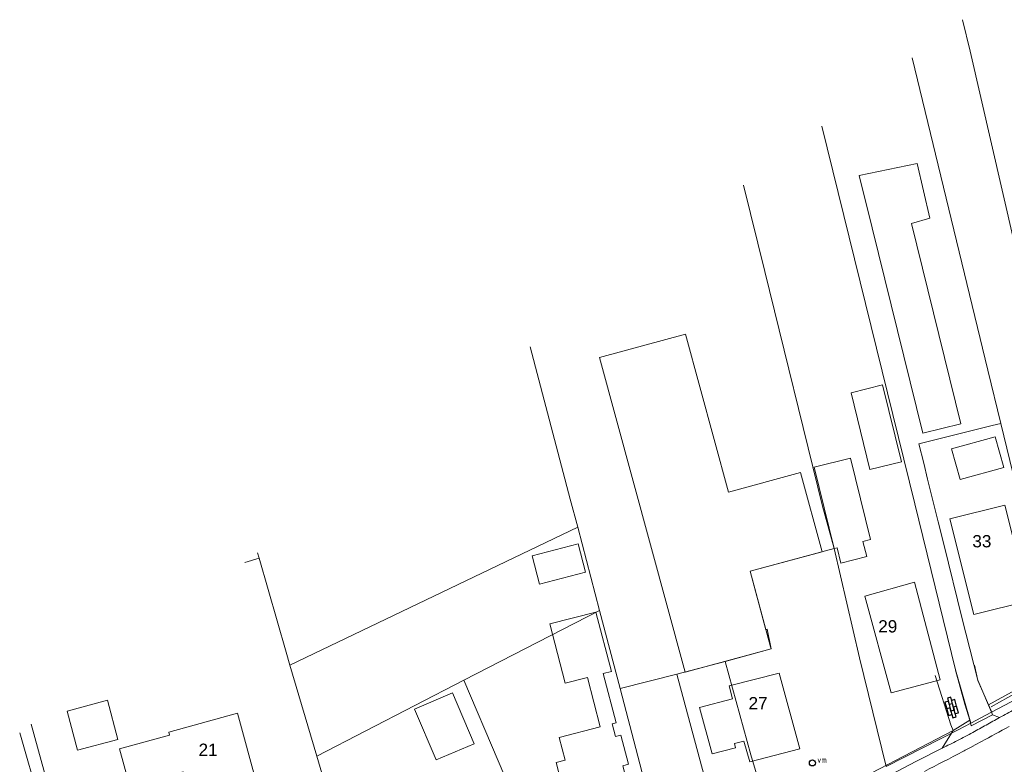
# Model space of a CAD drawing. Header units: metres. Extents: x 117922 to 130630, y 447724 to 454087.
# Tile 47 of 61: x 125399 to 125544, y 451335 to 451444. Entities that reach past the tile are written whole.
import ezdxf

# ---------------------------------------------------------------- set-up
doc = ezdxf.new("R2010")
doc.units = ezdxf.units.M
doc.layers.get('0').update_dxf_attribs({"color": 8})
for name, color, linetype, lineweight in [('B01', 8, 'Continuous', 0), ('B02', 8, 'Continuous', 0), ('B03', 8, 'Continuous', 0), ('B14', 8, 'Continuous', 0), ('G01', 8, 'Continuous', 0), ('G03', 8, 'Continuous', 0), ('T00', 8, 'Continuous', 0), ('V00', 8, 'Continuous', 0), ('Z02', 7, 'Continuous', 0)]:
    doc.layers.add(name, color=color, linetype=linetype, lineweight=lineweight)
doc.layers.add('SYM-OV4', color=8, linetype='Continuous')
doc.layers.add('TOPOT94', color=8, linetype='Continuous')
doc.styles.add('ISO', font='ISO')
doc.styles.add('Z02', font='arial.ttf', dxfattribs={"height": 1.8})

# ---------------------------------------------------------------- blocks, each defined once
blk = doc.blocks.new('vlaggenmast')
at = {"color": 0}
blk.add_circle((0, 0), 0.45, dxfattribs=at)
at = {"color": 0, "style": 'ISO'}
blk.add_attdef('VLAGGENMAST', (0.7, 0), '', height=0.9, dxfattribs=at)
blk = doc.blocks.new('klinkers6')
at = {"color": 0, "linetype": 'ByBlock', "lineweight": -2}
for p, q in [((0.25, 1.5), (-0.25, 1.5)), ((-0.25, 1.5), (-0.25, 0.5)), ((0.25, 0.5), (0.25, 1.5)), ((-0.25, 1), (-0.75, 1)), ((-0.75, 1), (-0.75, 0)), ((-0.25, 0), (-0.75, 0)), ((-0.75, 0), (-0.75, -1)), ((0.25, 0.5), (-0.25, 0.5)), ((-0.25, 0.5), (-0.25, -0.5)), ((0.75, 1), (0.25, 1)), ((0.25, -0.5), (0.25, 0.5)), ((0.75, 0), (0.75, 1)), ((-0.75, -1), (-0.25, -1)), ((-0.25, -0.5), (-0.25, 0)), ((0.25, -0.5), (-0.25, -0.5)), ((-0.25, -0.5), (-0.25, -1.5)), ((0.75, 0), (0.25, 0)), ((0.25, 0), (0.25, -0.5)), ((0.25, -1.5), (0.25, -0.5)), ((0.25, -1), (0.75, -1)), ((0.75, -1), (0.75, 0)), ((-0.25, -1.5), (0.25, -1.5))]:
    blk.add_line(p, q, dxfattribs=at)

msp = doc.modelspace()

# ---------------------------------------------------------------- linework, layer by layer
at = {"layer": 'B01', "flags": 128}
for points in [[(125503.15, 451374.42), (125496.82, 451397.63), (125484.2, 451394.18), (125496.64, 451348.55)], [(125524, 451367.48), (125521.04, 451379.43), (125515.71, 451378.11), (125518.67, 451366.16)], [(125503.15, 451374.42), (125513.73, 451377.31), (125516.9, 451365.71), (125506.31, 451362.83)], [(125547.2, 451358.5), (125543.71, 451372.53), (125535.65, 451370.53), (125539.13, 451356.5), (125547.2, 451358.5)], [(125522.88, 451367.19), (125524, 451367.48)], [(125518.67, 451366.16), (125519.09, 451366.26)], [(125518.67, 451366.16), (125519.09, 451366.26)], [(125519.09, 451366.26), (125519.62, 451364.03), (125523.44, 451365.01), (125522.88, 451367.19)], [(125509.33, 451351.76), (125506.31, 451362.83)], [(125530.44, 451361.22), (125534.2, 451346.92), (125527.04, 451344.98), (125523.17, 451359.2), (125530.44, 451361.22)], [(125481.09, 451327.82), (125480.22, 451331.16), (125478.89, 451330.82), (125477.86, 451334.79), (125479.18, 451335.13), (125478.32, 451338.47), (125484.3, 451340.02), (125482.44, 451347.27), (125479.19, 451346.43), (125476.93, 451355.1), (125483.7, 451356.86), (125485.97, 451348.15), (125484.76, 451347.84), (125486.65, 451340.58), (125486.09, 451340.43), (125486.57, 451338.59), (125487.37, 451338.8), (125488.49, 451334.53), (125487.66, 451334.31), (125488.83, 451329.84), (125481.09, 451327.82)], [(125496.64, 451348.55), (125496.79, 451348.02), (125509.41, 451351.46), (125509.33, 451351.76)], [(125513.63, 451336.78), (125510.58, 451347.9), (125503.23, 451346.04), (125503.75, 451344.1), (125498.9, 451342.86), (125500.74, 451336.05), (125504.2, 451336.95), (125504.01, 451337.58), (125505.42, 451337.93), (125506.26, 451334.86), (125513.63, 451336.78)], [(125433.96, 451331.58), (125431.13, 451342), (125421.01, 451339.25), (125421.13, 451338.79), (125413.79, 451336.79), (125415.29, 451331.27), (125423.15, 451333.41), (125424.35, 451328.97), (125433.96, 451331.58)], [(125402.03, 451329.04), (125399.15, 451339.15)]]:
    msp.add_lwpolyline(points, dxfattribs=at)
at = {"layer": 'B02', "flags": 128}
for points in [[(125475.42, 451360.94), (125474.33, 451365.12), (125481.11, 451366.87), (125482.19, 451362.69), (125475.42, 451360.94)], [(125462.65, 451345), (125465.85, 451337.53), (125460.26, 451335.15), (125457.07, 451342.61), (125462.65, 451345)]]:
    msp.add_lwpolyline(points, dxfattribs=at)
at = {"layer": 'B03', "flags": 128}
for points in [[(125529.99, 451413.85), (125537.22, 451384.47)], [(125537.22, 451384.47), (125531.64, 451383.1), (125524.23, 451413.22)], [(125522.88, 451367.19), (125524, 451367.48)]]:
    msp.add_lwpolyline(points, dxfattribs=at)
at = {"layer": 'B14', "flags": 128}
for points in [[(125524.23, 451413.22), (125522.34, 451420.9), (125530.84, 451422.66), (125532.69, 451414.63), (125529.99, 451413.85)], [(125525.76, 451390.17), (125521.13, 451389.02), (125523.91, 451377.76), (125528.55, 451378.9), (125525.76, 451390.17)], [(125543.53, 451378.04), (125537.12, 451376.29), (125535.87, 451380.82), (125542.29, 451382.57), (125543.53, 451378.04)], [(125406.11, 451342.33), (125407.63, 451336.57), (125413.55, 451338.13), (125412.03, 451343.9), (125406.11, 451342.33)]]:
    msp.add_lwpolyline(points, dxfattribs=at)
at = {"layer": 'G01', "flags": 128}
for points in [[(125537.5, 451443.77), (125538.6, 451439.14), (125548.17, 451397.71), (125550.67, 451388.18), (125553.42, 451376.96), (125554.17, 451373.9), (125559.51, 451351.7)], [(125530.08, 451438.16), (125541.21, 451392.36), (125543.11, 451384.51)], [(125538.7, 451340.53), (125536.46, 451348.37), (125530.48, 451372.73), (125516.84, 451428.15)], [(125505.36, 451419.47), (125508.47, 451406.84), (125516.94, 451372.37), (125518.64, 451366.19)], [(125541.85, 451384.2), (125540.87, 451383.96), (125531.09, 451381.53), (125531.8, 451378.68)], [(125541.85, 451384.2), (125543.11, 451384.51)], [(125543.11, 451384.51), (125546.68, 451369.84), (125549.43, 451359.11), (125552.35, 451347.72)], [(125531.8, 451378.68), (125532.37, 451376.36)], [(125532.37, 451376.36), (125533.93, 451370.1), (125534.79, 451366.63)], [(125481.02, 451369.29), (125438.79, 451349.08)], [(125502.67, 451349.62), (125509.41, 451351.46), (125508.81, 451354.35), (125508.65, 451354.24), (125506.31, 451362.83), (125518.64, 451366.19)], [(125518.64, 451366.19), (125522.39, 451350.14), (125526.29, 451334.19)], [(125534.79, 451366.63), (125537.41, 451356.07)], [(125434.28, 451364.74), (125432.16, 451364.12)], [(125434.05, 451365.55), (125434.28, 451364.74)], [(125434.28, 451364.74), (125438.24, 451350.98), (125438.79, 451349.08)], [(125464.34, 451346.84), (125484.22, 451357.1)], [(125537.41, 451356.07), (125539.75, 451346.84), (125541.76, 451342.14)], [(125438.79, 451349.08), (125442.73, 451335.69)], [(125495.56, 451347.72), (125502.67, 451349.62)], [(125502.67, 451349.62), (125506.42, 451335.91), (125509.62, 451325.26)], [(125487.23, 451345.64), (125495.56, 451347.72)], [(125495.56, 451347.72), (125502.59, 451321.55)], [(125442.73, 451335.69), (125464.34, 451346.84)], [(125464.34, 451346.84), (125479.41, 451311.35)], [(125400.81, 451340.41), (125404.68, 451326.35), (125406.45, 451320.11), (125409.06, 451310.04)], [(125442.73, 451335.69), (125453.74, 451298.29)]]:
    msp.add_lwpolyline(points, dxfattribs=at)
at = {"layer": 'G03', "flags": 128}
for points in [[(125474.03, 451395.78), (125479.94, 451373.4), (125481.02, 451369.29)], [(125481.02, 451369.29), (125484.22, 451357.1)], [(125484.22, 451357.1), (125487.23, 451345.64)], [(125541.76, 451342.14), (125552.35, 451347.72)], [(125487.23, 451345.64), (125492.45, 451325.79), (125493.37, 451323.02), (125494.34, 451319.15)], [(125538.7, 451340.53), (125541.76, 451342.14)], [(125526.29, 451334.19), (125536.85, 451339.56), (125538.7, 451340.53)]]:
    msp.add_lwpolyline(points, dxfattribs=at)
at = {"layer": 'T00', "flags": 128}
for points in [[(125541.7, 451342.96), (125550.27, 451347.73), (125548.49, 451355.6)], [(125536.48, 451348.34), (125537.85, 451343.33), (125538.57, 451341.01)], [(125502.01, 451329.1), (125503.71, 451322.96), (125518.07, 451330.06), (125536.12, 451339.48)]]:
    msp.add_lwpolyline(points, dxfattribs=at)
at = {"layer": 'V00', "flags": 128}
for points in [[(125541.3, 451343.26), (125549.91, 451347.97), (125548.16, 451355.48), (125548.49, 451355.6)], [(125539.24, 451349.08), (125539.75, 451346.82)], [(125536.12, 451339.48), (125535.77, 451340.31), (125533.48, 451347.53)], [(125541.9, 451341.79), (125541.69, 451342.36), (125539.75, 451346.82)], [(125538.57, 451341.01), (125538.74, 451340.14), (125541.9, 451341.79)], [(125542.93, 451341.37), (125541.9, 451341.79)], [(125536.12, 451339.48), (125538.57, 451341.01)], [(125534.49, 451336.87), (125536.12, 451339.48)], [(125530.93, 451335.05), (125534.49, 451336.87)]]:
    msp.add_lwpolyline(points, dxfattribs=at)
at = {"layer": 'V00'}
for centre, radius, start, end in [((125307.56, 451773.72), 492.27, 298.5643, 298.8524), ((125443.31, 451517.76), 202.58, 298.1869, 298.8223), ((124109.5, 453970.78), 2996.56, 298.52075, 298.60849), ((125454.95, 451496.42), 178.27, 298.8494, 299.5718), ((125454.07, 451497.72), 179.84, 297.3735, 298.1815), ((125444.92, 451515.71), 200.02, 296.6061, 297.3324), ((125480.17, 451446.77), 124.4, 297.4528, 298.2368), ((125399.7, 451596.98), 294.8, 298.2038, 298.4839), ((124743.58, 452861.48), 1719.38, 297.28996, 297.50078), ((123280.67, 455730.82), 4938.26, 297.01125, 297.10858)]:
    msp.add_arc(centre, radius, start, end, dxfattribs=at)

# ---------------------------------------------------------------- block references
at = {"layer": 'SYM-OV4', "rotation": 15.07809705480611}
msp.add_blockref('klinkers6', (125535.9, 451342.85), dxfattribs=at)
at = {"layer": 'TOPOT94'}
ref = msp.add_blockref('vlaggenmast', (125515.47, 451334.72), dxfattribs=at)
ref.add_attrib('VLAGGENMAST', 'vm', (125516.17, 451334.72), dxfattribs={"color": 0, "height": 0.9, "style": 'ISO'})

# ---------------------------------------------------------------- texts
at = {"layer": 'Z02', "linetype": 'Continuous', "char_height": 1.8, "attachment_point": 7, "line_spacing_factor": 0.8, "style": 'Z02'}
for s, insert in [('{\\C256;33}', (125538.93, 451366.32)), ('{\\C256;29}', (125525.12, 451353.83)), ('{\\C256;27}', (125506.09, 451342.58)), ('{\\C256;21}', (125425.39, 451335.75))]:
    msp.add_mtext(s, dxfattribs=dict(at, insert=insert))

doc.saveas('drawing.dxf')
